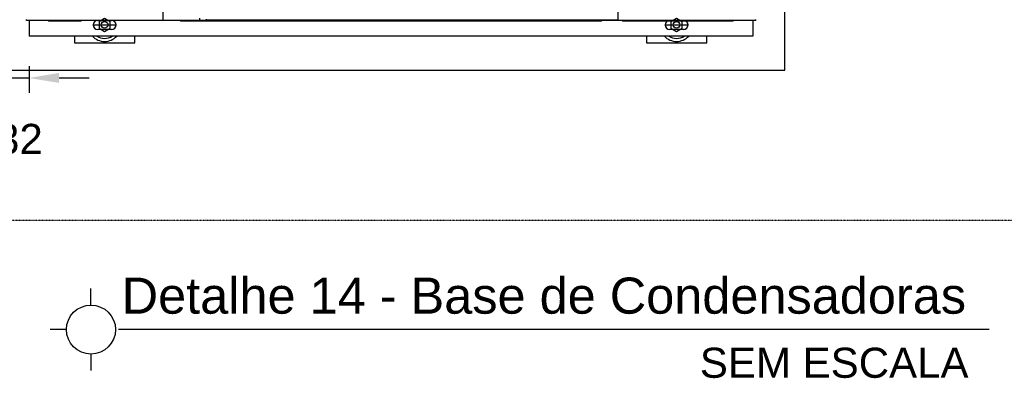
# Model space of a CAD drawing. Extents: x -90708 to 277869, y -117 to 207445.
# Tile 89 of 233: x -85348 to -83713, y 130885 to 131481. Entities that reach past the tile are written whole.
import ezdxf
from ezdxf.enums import TextEntityAlignment as Align

# ---------------------------------------------------------------- set-up
doc = ezdxf.new("R2010")
doc.units = 0
doc.header["$MEASUREMENT"] = 0
doc.header["$PDMODE"] = 3
doc.header["$PDSIZE"] = 0.005
doc.linetypes.add('DASHDOT', pattern=[1, 0.5, -0.25, 0, -0.25])
doc.layers.get('Defpoints').update_dxf_attribs({"linetype": 'CONTINUOUS'})
for name, color, linetype in [('ARQ - EQUIPO CONDENSADORA', 40, 'CONTINUOUS'), ('ARQ-DETALHES', 7, 'CONTINUOUS'), ('ARQ-GRELHAS', 30, 'CONTINUOUS'), ('ARQ-TEXTO4', 4, 'CONTINUOUS'), ('TEXTO', 7, 'CONTINUOUS')]:
    doc.layers.add(name, color=color, linetype=linetype)
doc.layers.add('ARQ-COTAS', color=20, linetype='CONTINUOUS', lineweight=18)
doc.styles.add('ARIAL', font='arial.ttf')
doc.dimstyles.new('COTA-50', dxfattribs={"dimscale": 0, "dimtxt": 50, "dimasz": 50, "dimexe": 25, "dimexo": 50, "dimgap": 0.04, "dimtad": 1, "dimdec": 0, "dimzin": 9, "dimdsep": 46, "dimtxsty": 'ARIAL', "dimcen": 1, "dimdle": 75, "dimclrd": 256, "dimclre": 256, "dimclrt": 2, "dimaunit": 1, "dimadec": 0, "dimazin": 0, "dimtfac": 2, "dimtdec": 0, "dimtmove": 2, "dimatfit": 0, "dimfxl": 0.05, "dimtolj": 1, "dimtzin": 4, "dimarcsym": 0})

# ---------------------------------------------------------------- blocks, each defined once
blk = doc.blocks.new('*D1194')
at = {"layer": 'ARQ-COTAS', "lineweight": -2, "transparency": 16777216}
for p, q in [((-85364.7, 131404.1), (-85364.7, 131359.5)), ((-85332.8, 131404.1), (-85332.8, 131359.5)), ((-85414.7, 131384.5), (-85464.7, 131384.5)), ((-85364.7, 131384.5), (-85332.8, 131384.5)), ((-85282.8, 131384.5), (-85232.8, 131384.5))]:
    blk.add_line(p, q, dxfattribs=at)
at = {"layer": 'ARQ-COTAS', "transparency": 16777216}
for points in [[(-85414.7, 131392.9), (-85414.7, 131376.2), (-85364.7, 131384.5)], [(-85282.8, 131392.9), (-85282.8, 131376.2), (-85332.8, 131384.5)]]:
    blk.add_solid(points, dxfattribs=at)
at = {"layer": 'Defpoints', "color": 0, "transparency": 16777216}
for p in [(-85364.7, 131454.1), (-85332.8, 131454.1), (-85332.8, 131384.5)]:
    blk.add_point(p, dxfattribs=at)
at = {"layer": 'ARQ-COTAS', "color": 2, "transparency": 16777216, "insert": (-85348.8, 131282.8), "char_height": 50, "attachment_point": 5, "style": 'ARIAL'}
blk.add_mtext('\\A1;32', dxfattribs=at)

msp = doc.modelspace()

# ---------------------------------------------------------------- linework, layer by layer
at = {"layer": 'ARQ - EQUIPO CONDENSADORA', "linetype": 'Continuous'}
for p, q in [((-85110.322, 132236.659), (-85110.322, 131480.659)), ((-84354.322, 131480.659), (-84354.322, 132236.659)), ((-85337.072, 131480.159), (-85337.072, 131481.41)), ((-84125.572, 131480.159), (-85337.072, 131480.159)), ((-85332.823, 131480.159), (-85332.823, 131454.119)), ((-85299.823, 131479.119), (-85301.308, 131480.159)), ((-85245.733, 131480.159), (-85246.773, 131479.119)), ((-85218.774, 131480.169), (-85195.774, 131480.169)), ((-85212.724, 131479.119), (-85213.764, 131480.159)), ((-85110.322, 131480.659), (-85049.665, 131480.659)), ((-85080.773, 131479.119), (-85081.813, 131480.159)), ((-85049.665, 131483.659), (-85049.665, 131480.659)), ((-85038.822, 131482.159), (-85038.822, 131480.659)), ((-84354.322, 131480.659), (-85038.822, 131480.659)), ((-84381.733, 131480.159), (-84382.773, 131479.119)), ((-84346.773, 131479.119), (-84347.813, 131480.159)), ((-84268.823, 131480.169), (-84245.823, 131480.169)), ((-84262.773, 131479.119), (-84263.813, 131480.159)), ((-84162.237, 131480.159), (-84163.723, 131479.119)), ((-84130.723, 131480.159), (-84130.723, 131454.119)), ((-84125.572, 131480.159), (-84125.572, 131481.41)), ((-85246.773, 131479.119), (-85299.823, 131479.119)), ((-85195.774, 131465.169), (-85218.774, 131465.169)), ((-85195.774, 131465.169), (-85218.774, 131465.169)), ((-84382.773, 131479.119), (-85080.773, 131479.119)), ((-84163.723, 131479.119), (-84346.773, 131479.119)), ((-84245.823, 131465.169), (-84268.823, 131465.169)), ((-84245.823, 131465.169), (-84268.823, 131465.169)), ((-84130.723, 131454.119), (-85332.823, 131454.119))]:
    msp.add_line(p, q, dxfattribs=at)
for centre, start, end in [((-85218.774, 131472.669), 90, 270), ((-85218.774, 131472.669), 92.95907, 270), ((-85195.774, 131472.669), 270, 90), ((-84268.823, 131472.669), 90, 270), ((-84268.823, 131472.669), 92.95907, 270), ((-84245.823, 131472.669), 270, 90), ((-85195.774, 131472.669), 270, 59.316583), ((-84245.823, 131472.669), 270, 59.316583)]:
    msp.add_arc(centre, 7.5, start, end, dxfattribs=at)
at = {"layer": 'ARQ-DETALHES'}
for p, q in [((-84077.37, 131397.669), (-84077.37, 131547.669)), ((-87592.372, 131397.669), (-84077.37, 131397.669))]:
    msp.add_line(p, q, dxfattribs=at)
at = {"layer": 'ARQ-GRELHAS', "linetype": 'DASHDOT', "ltscale": 0.05}
msp.add_lwpolyline([(-82856.871, 131147.665), (-90489.871, 131147.665), (-90489.871, 135148.665), (-82856.871, 135148.665)], close=True, dxfattribs=at)
at = {"layer": 'ARQ-TEXTO4'}
for p, q in [((-85226.274, 131472.669), (-85188.274, 131472.669)), ((-84276.323, 131472.669), (-84238.323, 131472.669)), ((-85157.274, 131442.669), (-85157.274, 131454.119)), ((-84207.323, 131442.669), (-84207.323, 131454.119))]:
    msp.add_line(p, q, dxfattribs=at)
for points in [[(-85207.274, 131483.406), (-85216.573, 131478.038), (-85216.573, 131467.3), (-85207.274, 131461.931), (-85197.975, 131467.3), (-85197.975, 131478.038)], [(-84257.323, 131483.406), (-84266.622, 131478.038), (-84266.622, 131467.3), (-84257.323, 131461.931), (-84248.024, 131467.3), (-84248.024, 131478.038)]]:
    msp.add_lwpolyline(points, close=True, dxfattribs=at)
for points in [[(-85257.274, 131454.119), (-85257.274, 131442.669), (-85157.274, 131442.669), (-85157.274, 131454.119)], [(-84307.323, 131454.119), (-84307.323, 131442.669), (-84207.323, 131442.669), (-84207.323, 131454.119)]]:
    msp.add_lwpolyline(points, dxfattribs=at)
for centre in [(-85207.274, 131472.669), (-84257.323, 131472.669)]:
    msp.add_circle(centre, 5.5, dxfattribs=at)
for centre, radius, start, end in [((-85207.274, 131472.669), 27.5, 222.418862, 317.581138), ((-85207.274, 131472.669), 22.5, 235.532207, 304.467793), ((-84257.323, 131472.669), 27.5, 222.418862, 317.581138), ((-84257.323, 131472.669), 22.5, 235.532207, 304.467793)]:
    msp.add_arc(centre, radius, start, end, dxfattribs=at)
at = {"layer": 'TEXTO'}
for p, q in [((-85229.914, 131006.905), (-85229.914, 131034.227)), ((-85270.639, 130966.18), (-85297.961, 130966.18)), ((-83737.914, 130966.18), (-85184.427, 130966.18)), ((-85229.914, 130925.455), (-85229.914, 130898.133))]:
    msp.add_line(p, q, dxfattribs=at)
msp.add_circle((-85229.914, 130966.18), 40.725, dxfattribs=at)

# ---------------------------------------------------------------- texts
at = {"layer": 'TEXTO', "color": 6, "style": 'ARIAL'}
msp.add_text('Detalhe 14 - Base de Condensadoras', height=60, dxfattribs=at).set_placement((-83776.54, 130992.633), align=Align.RIGHT)
at = {"layer": 'TEXTO', "style": 'ARIAL'}
msp.add_text('SEM ESCALA', height=50, dxfattribs=at).set_placement((-83772.336, 130886.073), align=Align.RIGHT)

# ---------------------------------------------------------------- dimensions: what is measured, and where the dimension line sits
at = {"layer": 'ARQ-COTAS'}
dim = msp.add_linear_dim(base=(-85332.823, 131384.528), p1=(-85364.723, 131454.119), p2=(-85332.823, 131454.119), dimstyle='COTA-50', override={"dimscale": 1}, dxfattribs=at)
dim.commit()
dim.dimension.update_dxf_attribs({"geometry": '*D1194', "text_midpoint": (-85348.773, 131282.831)})

doc.saveas('drawing.dxf')
